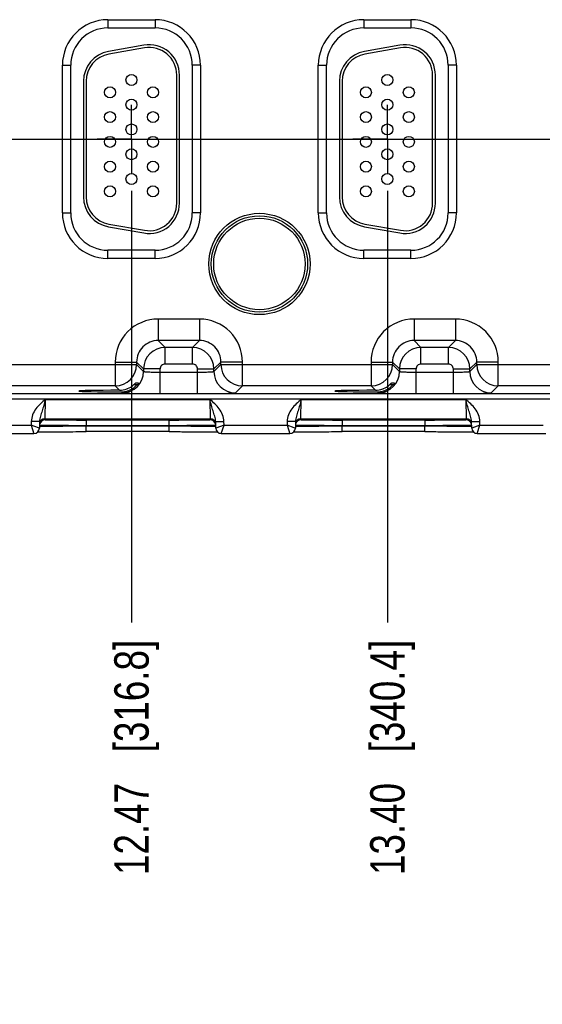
# Model space of a CAD drawing. Header units: inches. Extents: x 0 to 34, y 0 to 22.
# Tile 35 of 97: x 16.1 to 18, y 12.3 to 15.9. Entities that reach past the tile are written whole.
import ezdxf

# ---------------------------------------------------------------- set-up
doc = ezdxf.new("R2010")
doc.units = ezdxf.units.IN
doc.header["$LTSCALE"] = 1.87
doc.header["$MEASUREMENT"] = 0
doc.linetypes.add('CENTER', pattern=[0.6, 0.375, -0.075, 0.075, -0.075])
doc.layers.get('0').update_dxf_attribs({"linetype": 'CONTINUOUS'})
doc.layers.add('02___PRT_ALL_AXES', color=7, linetype='CONTINUOUS')
doc.layers.add('DIMENSIONS', color=7, linetype='CONTINUOUS')
doc.styles.get("Standard").update_dxf_attribs({"font": 'txt', "width": 0.8})
doc.dimstyles.new('DIMSTYLE_1', dxfattribs={"dimtxt": 0.125, "dimasz": 0.18, "dimexe": 0.125, "dimexo": 0.0625, "dimgap": 0.09, "dimtad": 0, "dimtih": 1, "dimtoh": 1, "dimzin": 4, "dimdsep": 46, "dimtxsty": 'STANDARD', "dimblk": '_FILLED', "dimblk1": '_FILLED', "dimblk2": '_FILLED', "dimcen": 0.09, "dimadec": 0, "dimazin": 0, "dimtp": 0.001, "dimtm": 0.001, "dimtfac": 1, "dimtofl": 0, "dimtmove": 0, "dimatfit": 3, "dimldrblk": '_FILLED', "dimfxl": 1, "dimtolj": 1, "dimtzin": 4, "dimarcsym": 0})

# ---------------------------------------------------------------- blocks, each defined once
blk = doc.blocks.new('*D12')
at = {"layer": 'DIMENSIONS', "color": 2, "linetype": 'CONTINUOUS'}
blk.add_line((19.9888, 14.4651), (19.9888, 13.7256), dxfattribs=at)
at = {"layer": 'DIMENSIONS', "color": 2, "linetype": 'CONTINUOUS', "insert": (19.9263, 13.6631), "char_height": 0.125, "width": 1.325, "attachment_point": 3, "rotation": 90, "line_spacing_factor": 0.9}
blk.add_mtext('15.99{\\Ftxt.shx;\\W1.000000;\\H0.125000; }[406.3]', dxfattribs=at)
blk = doc.blocks.new('_FILLED')
at = {"color": 0, "linetype": 'BYBLOCK'}
blk.add_solid([(0, 0), (-1, 0.174), (-1, -0.174)], dxfattribs=at)
blk = doc.blocks.new('*D17')
at = {"layer": 'DIMENSIONS', "color": 2, "linetype": 'CONTINUOUS'}
blk.add_line((7.3533, 15.4833), (20.6763, 15.4833), dxfattribs=at)
at = {"layer": 'DIMENSIONS', "color": 2, "linetype": 'CONTINUOUS', "insert": (20.7388, 15.5458), "char_height": 0.125, "width": 1.125, "attachment_point": 1, "line_spacing_factor": 0.9}
blk.add_mtext('1.07{\\Ftxt.shx;\\W1.000000;\\H0.125000; }[27.2]', dxfattribs=at)
blk = doc.blocks.new('*D27')
at = {"layer": 'DIMENSIONS', "color": 2, "linetype": 'CONTINUOUS'}
blk.add_line((16.4658, 15.2958), (16.4658, 13.7256), dxfattribs=at)
at = {"layer": 'DIMENSIONS', "color": 2, "linetype": 'CONTINUOUS', "insert": (16.4033, 13.6631), "char_height": 0.125, "width": 1.325, "attachment_point": 3, "rotation": 90, "line_spacing_factor": 0.9}
blk.add_mtext('12.47{\\Ftxt.shx;\\W1.000000;\\H0.125000; }[316.8]', dxfattribs=at)
blk = doc.blocks.new('*D28')
at = {"layer": 'DIMENSIONS', "color": 2, "linetype": 'CONTINUOUS'}
blk.add_line((17.3958, 15.2958), (17.3958, 13.7256), dxfattribs=at)
at = {"layer": 'DIMENSIONS', "color": 2, "linetype": 'CONTINUOUS', "insert": (17.3333, 13.6631), "char_height": 0.125, "width": 1.325, "attachment_point": 3, "rotation": 90, "line_spacing_factor": 0.9}
blk.add_mtext('13.40{\\Ftxt.shx;\\W1.000000;\\H0.125000; }[340.4]', dxfattribs=at)
blk = doc.blocks.new('*D29')
at = {"layer": 'DIMENSIONS', "color": 2, "linetype": 'CONTINUOUS'}
blk.add_line((18.3258, 15.2958), (18.3258, 13.7256), dxfattribs=at)
at = {"layer": 'DIMENSIONS', "color": 2, "linetype": 'CONTINUOUS', "insert": (18.2633, 13.6631), "char_height": 0.125, "width": 1.125, "attachment_point": 3, "rotation": 90, "line_spacing_factor": 0.9}
blk.add_mtext('14.33{\\Ftxt.shx;\\W1.000000;\\H0.125000; }[364]', dxfattribs=at)
blk = doc.blocks.new('*D30')
at = {"layer": 'DIMENSIONS', "color": 2, "linetype": 'CONTINUOUS'}
blk.add_line((19.2558, 15.2958), (19.2558, 13.7256), dxfattribs=at)
at = {"layer": 'DIMENSIONS', "color": 2, "linetype": 'CONTINUOUS', "insert": (19.1933, 13.6631), "char_height": 0.125, "width": 1.325, "attachment_point": 3, "rotation": 90, "line_spacing_factor": 0.9}
blk.add_mtext('15.26{\\Ftxt.shx;\\W1.000000;\\H0.125000; }[387.6]', dxfattribs=at)

msp = doc.modelspace()

# ---------------------------------------------------------------- linework, layer by layer
at = {"color": 7, "linetype": 'CONTINUOUS'}
for p, q in [((16.3803, 15.9174), (16.5513, 15.9174)), ((16.3803, 15.9174), (16.3803, 15.8874)), ((16.5513, 15.9174), (16.5513, 15.8874)), ((17.3103, 15.9174), (17.4813, 15.9174)), ((17.3103, 15.9174), (17.3103, 15.8874)), ((17.4813, 15.9174), (17.4813, 15.8874)), ((16.3803, 15.8874), (16.5513, 15.8874)), ((17.3103, 15.8874), (17.4813, 15.8874)), ((16.5112, 15.8247), (16.3822, 15.8019)), ((17.4412, 15.8247), (17.3122, 15.8019)), ((16.513, 15.8148), (16.384, 15.7921)), ((17.443, 15.8148), (17.314, 15.7921)), ((16.2148, 15.7518), (16.2448, 15.7518)), ((16.2148, 15.2148), (16.2148, 15.7518)), ((16.2448, 15.2148), (16.2448, 15.7518)), ((16.7168, 15.7518), (16.6868, 15.7518)), ((16.6868, 15.7518), (16.6868, 15.2148)), ((16.7168, 15.7518), (16.7168, 15.2148)), ((17.1448, 15.7518), (17.1748, 15.7518)), ((17.1448, 15.2148), (17.1448, 15.7518)), ((17.1748, 15.2148), (17.1748, 15.7518)), ((17.6468, 15.7518), (17.6168, 15.7518)), ((17.6168, 15.7518), (17.6168, 15.2148)), ((17.6468, 15.7518), (17.6468, 15.2148)), ((16.6303, 15.2503), (16.6303, 15.7163)), ((16.6403, 15.2503), (16.6403, 15.7163)), ((17.5603, 15.2503), (17.5603, 15.7163)), ((17.5703, 15.2503), (17.5703, 15.7163)), ((16.2913, 15.6936), (16.2913, 15.2731)), ((16.3013, 15.6936), (16.3013, 15.2731)), ((17.2213, 15.6936), (17.2213, 15.2731)), ((17.2313, 15.6936), (17.2313, 15.2731)), ((16.2148, 15.2148), (16.2448, 15.2148)), ((16.7168, 15.2148), (16.6868, 15.2148)), ((17.1448, 15.2148), (17.1748, 15.2148)), ((17.6468, 15.2148), (17.6168, 15.2148)), ((16.3822, 15.1648), (16.5112, 15.142)), ((16.384, 15.1746), (16.513, 15.1519)), ((17.3122, 15.1648), (17.4412, 15.142)), ((17.314, 15.1746), (17.443, 15.1519)), ((16.5513, 15.0793), (16.3803, 15.0793)), ((16.3803, 15.0493), (16.3803, 15.0793)), ((16.5513, 15.0493), (16.5513, 15.0793)), ((17.4813, 15.0793), (17.3103, 15.0793)), ((17.3103, 15.0493), (17.3103, 15.0793)), ((17.4813, 15.0493), (17.4813, 15.0793)), ((16.5513, 15.0493), (16.3803, 15.0493)), ((17.4813, 15.0493), (17.3103, 15.0493)), ((16.7129, 14.829), (16.5626, 14.829)), ((16.5626, 14.829), (16.5626, 14.751)), ((16.7129, 14.829), (16.7129, 14.751)), ((17.6429, 14.829), (17.4926, 14.829)), ((17.4926, 14.829), (17.4926, 14.751)), ((17.6429, 14.829), (17.6429, 14.751)), ((16.7129, 14.751), (16.5626, 14.751)), ((16.5626, 14.751), (16.588, 14.7256)), ((16.7129, 14.751), (16.6876, 14.7256)), ((17.6429, 14.751), (17.4926, 14.751)), ((17.4926, 14.751), (17.518, 14.7256)), ((17.6429, 14.751), (17.6176, 14.7256)), ((16.6876, 14.7256), (16.588, 14.7256)), ((16.588, 14.6656), (16.588, 14.7256)), ((16.6876, 14.6656), (16.6876, 14.7256)), ((17.6176, 14.7256), (17.518, 14.7256)), ((17.518, 14.6656), (17.518, 14.7256)), ((17.6176, 14.6656), (17.6176, 14.7256)), ((15.8609, 14.664), (16.4846, 14.664)), ((16.4066, 14.673), (16.4846, 14.673)), ((16.4066, 14.673), (16.4066, 14.586)), ((16.4846, 14.673), (16.51, 14.6476)), ((16.4846, 14.673), (16.4846, 14.664)), ((16.4846, 14.664), (16.51, 14.6386)), ((16.57, 14.6476), (16.51, 14.6476)), ((16.51, 14.6476), (16.51, 14.6386)), ((16.57, 14.5583), (16.57, 14.6476)), ((16.6876, 14.6656), (16.588, 14.6656)), ((16.7056, 14.6476), (16.7656, 14.6476)), ((16.7056, 14.5583), (16.7056, 14.6476)), ((16.7909, 14.673), (16.7656, 14.6476)), ((16.7656, 14.6386), (16.7909, 14.664)), ((16.7656, 14.6386), (16.7656, 14.6476)), ((16.8689, 14.673), (16.7909, 14.673)), ((16.7909, 14.664), (16.7909, 14.673)), ((16.7909, 14.664), (17.4146, 14.664)), ((16.8689, 14.586), (16.8689, 14.673)), ((17.3366, 14.673), (17.4146, 14.673)), ((17.3366, 14.673), (17.3366, 14.586)), ((17.4146, 14.673), (17.44, 14.6476)), ((17.4146, 14.673), (17.4146, 14.664)), ((17.4146, 14.664), (17.44, 14.6386)), ((17.5, 14.6476), (17.44, 14.6476)), ((17.44, 14.6476), (17.44, 14.6386)), ((17.5, 14.5583), (17.5, 14.6476)), ((17.6176, 14.6656), (17.518, 14.6656)), ((17.6356, 14.6476), (17.6956, 14.6476)), ((17.6356, 14.5583), (17.6356, 14.6476)), ((17.7209, 14.673), (17.6956, 14.6476)), ((17.6956, 14.6386), (17.7209, 14.664)), ((17.6956, 14.6386), (17.6956, 14.6476)), ((17.7989, 14.673), (17.7209, 14.673)), ((17.7209, 14.664), (17.7209, 14.673)), ((17.7209, 14.664), (18.3446, 14.664)), ((17.7989, 14.586), (17.7989, 14.673)), ((16.57, 14.6362), (16.7056, 14.6362)), ((17.5, 14.6362), (17.6356, 14.6362)), ((16.4066, 14.586), (15.9389, 14.586)), ((16.4066, 14.586), (16.4222, 14.5704)), ((16.4857, 14.5895), (16.4733, 14.5895)), ((16.4814, 14.5972), (16.4917, 14.5972)), ((16.4917, 14.5972), (16.4892, 14.5936)), ((16.8435, 14.5606), (16.8689, 14.586)), ((17.3366, 14.586), (16.8689, 14.586)), ((17.3366, 14.586), (17.3522, 14.5704)), ((17.4157, 14.5895), (17.4033, 14.5895)), ((17.4114, 14.5972), (17.4217, 14.5972)), ((17.4217, 14.5972), (17.4192, 14.5936)), ((17.7735, 14.5606), (17.7989, 14.586)), ((18.2666, 14.586), (17.7989, 14.586)), ((6.7202, 14.5582), (19.6905, 14.5582)), ((6.7202, 14.5392), (19.6905, 14.5392)), ((16.1515, 14.467), (16.1531, 14.537)), ((16.1531, 14.537), (16.7504, 14.537)), ((16.4284, 14.5643), (16.432, 14.5606)), ((16.57, 14.5583), (16.7056, 14.5583)), ((16.7504, 14.537), (16.752, 14.467)), ((17.0815, 14.467), (17.0831, 14.537)), ((17.0831, 14.537), (17.6804, 14.537)), ((17.3584, 14.5643), (17.362, 14.5606)), ((17.5, 14.5583), (17.6356, 14.5583)), ((17.6804, 14.537), (17.682, 14.467)), ((16.1515, 14.467), (16.752, 14.467)), ((16.1515, 14.4623), (16.1515, 14.467)), ((16.2604, 14.4631), (16.2605, 14.4631)), ((16.2605, 14.4631), (16.2606, 14.4631)), ((16.2606, 14.4631), (16.2608, 14.4631)), ((16.2608, 14.4631), (16.2611, 14.4631)), ((16.2611, 14.4631), (16.2615, 14.4632)), ((16.2615, 14.4632), (16.262, 14.4632)), ((16.262, 14.4632), (16.2628, 14.4632)), ((16.2628, 14.4632), (16.2641, 14.4633)), ((16.2641, 14.4633), (16.2658, 14.4633)), ((16.2658, 14.4633), (16.2682, 14.4634)), ((16.2682, 14.4634), (16.2725, 14.4635)), ((16.2725, 14.4635), (16.2795, 14.4636)), ((16.2795, 14.4636), (16.2889, 14.4638)), ((16.2889, 14.4638), (16.3006, 14.4639)), ((16.3006, 14.4639), (16.3083, 14.464)), ((16.6021, 14.461), (16.3014, 14.461)), ((16.3014, 14.461), (16.3014, 14.4414)), ((16.3083, 14.464), (16.3146, 14.4641)), ((16.3146, 14.4641), (16.319, 14.4641)), ((16.319, 14.4641), (16.3236, 14.4641)), ((16.3236, 14.4641), (16.3284, 14.4642)), ((16.3284, 14.4642), (16.3321, 14.4642)), ((16.3321, 14.4642), (16.3359, 14.4642)), ((16.3359, 14.4642), (16.3385, 14.4642)), ((16.3385, 14.4642), (16.3425, 14.4643)), ((16.3425, 14.4643), (16.3466, 14.4643)), ((16.3466, 14.4643), (16.3494, 14.4643)), ((16.3494, 14.4643), (16.3536, 14.4643)), ((16.3536, 14.4643), (16.3565, 14.4643)), ((16.3565, 14.4643), (16.3595, 14.4644)), ((16.3595, 14.4644), (16.3625, 14.4644)), ((16.3625, 14.4644), (16.367, 14.4644)), ((16.367, 14.4644), (16.3701, 14.4644)), ((16.3701, 14.4644), (16.3732, 14.4644)), ((16.3732, 14.4644), (16.3764, 14.4644)), ((16.3764, 14.4644), (16.3796, 14.4644)), ((16.3796, 14.4644), (16.3828, 14.4644)), ((16.3828, 14.4644), (16.3861, 14.4645)), ((16.3861, 14.4645), (16.3894, 14.4645)), ((16.3891, 14.4645), (16.3899, 14.4645)), ((16.3894, 14.4645), (16.3928, 14.4645)), ((16.3899, 14.4645), (16.3977, 14.4645)), ((16.3928, 14.4645), (16.3962, 14.4645)), ((16.3962, 14.4645), (16.3996, 14.4645)), ((16.3996, 14.4645), (16.403, 14.4645)), ((16.403, 14.4645), (16.4065, 14.4645)), ((16.4065, 14.4645), (16.41, 14.4645)), ((16.41, 14.4645), (16.4136, 14.4645)), ((16.4136, 14.4645), (16.4171, 14.4645)), ((16.4171, 14.4645), (16.4207, 14.4645)), ((16.4207, 14.4645), (16.4244, 14.4645)), ((16.4244, 14.4645), (16.428, 14.4645)), ((16.428, 14.4645), (16.4317, 14.4645)), ((16.4317, 14.4645), (16.4354, 14.4645)), ((16.4354, 14.4645), (16.4391, 14.4646)), ((16.4391, 14.4646), (16.4428, 14.4646)), ((16.4428, 14.4646), (16.4552, 14.4646)), ((16.4552, 14.4646), (16.4627, 14.4646)), ((16.4627, 14.4646), (16.4701, 14.4645)), ((16.4701, 14.4645), (16.4773, 14.4645)), ((16.4773, 14.4645), (16.482, 14.4645)), ((16.482, 14.4645), (16.4889, 14.4645)), ((16.4889, 14.4645), (16.4957, 14.4645)), ((16.4957, 14.4645), (16.5002, 14.4645)), ((16.5002, 14.4645), (16.5067, 14.4645)), ((16.5067, 14.4645), (16.5131, 14.4645)), ((16.5127, 14.4645), (16.5135, 14.4645)), ((16.5131, 14.4645), (16.5193, 14.4644)), ((16.5135, 14.4645), (16.5387, 14.4644)), ((16.5193, 14.4644), (16.5233, 14.4644)), ((16.5233, 14.4644), (16.5292, 14.4644)), ((16.5292, 14.4644), (16.535, 14.4644)), ((16.535, 14.4644), (16.5406, 14.4644)), ((16.5406, 14.4644), (16.546, 14.4643)), ((16.546, 14.4643), (16.5512, 14.4643)), ((16.5512, 14.4643), (16.5579, 14.4643)), ((16.5579, 14.4643), (16.5644, 14.4642)), ((16.5644, 14.4642), (16.5705, 14.4642)), ((16.5705, 14.4642), (16.5792, 14.4641)), ((16.5792, 14.4641), (16.5947, 14.464)), ((16.5947, 14.464), (16.6078, 14.4639)), ((16.6021, 14.461), (16.6021, 14.4414)), ((16.6078, 14.4639), (16.6187, 14.4637)), ((16.6187, 14.4637), (16.6268, 14.4636)), ((16.6268, 14.4636), (16.6326, 14.4635)), ((16.6326, 14.4635), (16.6351, 14.4634)), ((16.6351, 14.4634), (16.6376, 14.4633)), ((16.6376, 14.4633), (16.6393, 14.4633)), ((16.6393, 14.4633), (16.6405, 14.4632)), ((16.6405, 14.4632), (16.6412, 14.4632)), ((16.6412, 14.4632), (16.6418, 14.4632)), ((16.6418, 14.4632), (16.6424, 14.4631)), ((16.6424, 14.4631), (16.6426, 14.4631)), ((16.6426, 14.4631), (16.6429, 14.4631)), ((16.6429, 14.4631), (16.6431, 14.4631)), ((16.752, 14.467), (16.7521, 14.4623)), ((17.0815, 14.467), (17.682, 14.467)), ((17.0815, 14.4623), (17.0815, 14.467)), ((17.1904, 14.4631), (17.1905, 14.4631)), ((17.1905, 14.4631), (17.1906, 14.4631)), ((17.1906, 14.4631), (17.1908, 14.4631)), ((17.1908, 14.4631), (17.1911, 14.4631)), ((17.1911, 14.4631), (17.1915, 14.4632)), ((17.1915, 14.4632), (17.192, 14.4632)), ((17.192, 14.4632), (17.1928, 14.4632)), ((17.1928, 14.4632), (17.1941, 14.4633)), ((17.1941, 14.4633), (17.1958, 14.4633)), ((17.1958, 14.4633), (17.1982, 14.4634)), ((17.1982, 14.4634), (17.2025, 14.4635)), ((17.2025, 14.4635), (17.2095, 14.4636)), ((17.2095, 14.4636), (17.2189, 14.4638)), ((17.2189, 14.4638), (17.2306, 14.4639)), ((17.2306, 14.4639), (17.2383, 14.464)), ((17.5321, 14.461), (17.2314, 14.461)), ((17.2314, 14.461), (17.2314, 14.4414)), ((17.2383, 14.464), (17.2446, 14.4641)), ((17.2446, 14.4641), (17.249, 14.4641)), ((17.249, 14.4641), (17.2536, 14.4641)), ((17.2536, 14.4641), (17.2584, 14.4642)), ((17.2584, 14.4642), (17.2621, 14.4642)), ((17.2621, 14.4642), (17.2659, 14.4642)), ((17.2659, 14.4642), (17.2685, 14.4642)), ((17.2685, 14.4642), (17.2725, 14.4643)), ((17.2725, 14.4643), (17.2766, 14.4643)), ((17.2766, 14.4643), (17.2794, 14.4643)), ((17.2794, 14.4643), (17.2836, 14.4643)), ((17.2836, 14.4643), (17.2865, 14.4643)), ((17.2865, 14.4643), (17.2895, 14.4644)), ((17.2895, 14.4644), (17.2925, 14.4644)), ((17.2925, 14.4644), (17.297, 14.4644)), ((17.297, 14.4644), (17.3001, 14.4644)), ((17.3001, 14.4644), (17.3032, 14.4644)), ((17.3032, 14.4644), (17.3064, 14.4644)), ((17.3064, 14.4644), (17.3096, 14.4644)), ((17.3096, 14.4644), (17.3128, 14.4644)), ((17.3128, 14.4644), (17.3161, 14.4645)), ((17.3161, 14.4645), (17.3194, 14.4645)), ((17.3191, 14.4645), (17.3199, 14.4645)), ((17.3194, 14.4645), (17.3228, 14.4645)), ((17.3199, 14.4645), (17.3277, 14.4645)), ((17.3228, 14.4645), (17.3262, 14.4645)), ((17.3262, 14.4645), (17.3296, 14.4645)), ((17.3296, 14.4645), (17.333, 14.4645)), ((17.333, 14.4645), (17.3365, 14.4645)), ((17.3365, 14.4645), (17.34, 14.4645)), ((17.34, 14.4645), (17.3436, 14.4645)), ((17.3436, 14.4645), (17.3471, 14.4645)), ((17.3471, 14.4645), (17.3507, 14.4645)), ((17.3507, 14.4645), (17.3544, 14.4645)), ((17.3544, 14.4645), (17.358, 14.4645)), ((17.358, 14.4645), (17.3617, 14.4645)), ((17.3617, 14.4645), (17.3654, 14.4645)), ((17.3654, 14.4645), (17.3691, 14.4646)), ((17.3691, 14.4646), (17.3728, 14.4646)), ((17.3728, 14.4646), (17.3852, 14.4646)), ((17.3852, 14.4646), (17.3927, 14.4646)), ((17.3927, 14.4646), (17.4001, 14.4645)), ((17.4001, 14.4645), (17.4073, 14.4645)), ((17.4073, 14.4645), (17.412, 14.4645)), ((17.412, 14.4645), (17.4189, 14.4645)), ((17.4189, 14.4645), (17.4257, 14.4645)), ((17.4257, 14.4645), (17.4302, 14.4645)), ((17.4302, 14.4645), (17.4367, 14.4645)), ((17.4367, 14.4645), (17.4431, 14.4645)), ((17.4427, 14.4645), (17.4435, 14.4645)), ((17.4431, 14.4645), (17.4493, 14.4644)), ((17.4435, 14.4645), (17.4687, 14.4644)), ((17.4493, 14.4644), (17.4533, 14.4644)), ((17.4533, 14.4644), (17.4592, 14.4644)), ((17.4592, 14.4644), (17.465, 14.4644)), ((17.465, 14.4644), (17.4706, 14.4644)), ((17.4706, 14.4644), (17.476, 14.4643)), ((17.476, 14.4643), (17.4812, 14.4643)), ((17.4812, 14.4643), (17.4879, 14.4643)), ((17.4879, 14.4643), (17.4944, 14.4642)), ((17.4944, 14.4642), (17.5005, 14.4642)), ((17.5005, 14.4642), (17.5092, 14.4641)), ((17.5092, 14.4641), (17.5247, 14.464)), ((17.5247, 14.464), (17.5378, 14.4639)), ((17.5321, 14.461), (17.5321, 14.4414)), ((17.5378, 14.4639), (17.5487, 14.4637)), ((17.5487, 14.4637), (17.5568, 14.4636)), ((17.5568, 14.4636), (17.561, 14.4635)), ((17.561, 14.4635), (17.5651, 14.4634)), ((17.5651, 14.4634), (17.5676, 14.4633)), ((17.5676, 14.4633), (17.5693, 14.4633)), ((17.5693, 14.4633), (17.5705, 14.4632)), ((17.5705, 14.4632), (17.5712, 14.4632)), ((17.5712, 14.4632), (17.5718, 14.4632)), ((17.5718, 14.4632), (17.5724, 14.4631)), ((17.5724, 14.4631), (17.5726, 14.4631)), ((17.5726, 14.4631), (17.5729, 14.4631)), ((17.5729, 14.4631), (17.5731, 14.4631)), ((17.682, 14.467), (17.6821, 14.4623)), ((15.8721, 14.4431), (16.1015, 14.4431)), ((16.1017, 14.4573), (16.1015, 14.4431)), ((16.1015, 14.4431), (16.1115, 14.4124)), ((16.1275, 14.4341), (16.1015, 14.4431)), ((16.1317, 14.4567), (16.1017, 14.4573)), ((16.1313, 14.4328), (16.1275, 14.4341)), ((16.1317, 14.4567), (16.1313, 14.4328)), ((16.6021, 14.4414), (16.3014, 14.4414)), ((16.3014, 14.4394), (16.3014, 14.4414)), ((16.6022, 14.4394), (16.3014, 14.4394)), ((16.3014, 14.4198), (16.3014, 14.4394)), ((16.6022, 14.4394), (16.6021, 14.4414)), ((16.6022, 14.4198), (16.6022, 14.4394)), ((16.7719, 14.4567), (16.8018, 14.4573)), ((16.7723, 14.4328), (16.7719, 14.4567)), ((16.8021, 14.4431), (16.7723, 14.4328)), ((16.7923, 14.4131), (16.8021, 14.4431)), ((16.8021, 14.4431), (16.8018, 14.4573)), ((16.8021, 14.4431), (17.0315, 14.4431)), ((17.0317, 14.4573), (17.0315, 14.4431)), ((17.0315, 14.4431), (17.0415, 14.4124)), ((17.0575, 14.4341), (17.0315, 14.4431)), ((17.0617, 14.4567), (17.0317, 14.4573)), ((17.0613, 14.4328), (17.0575, 14.4341)), ((17.0617, 14.4567), (17.0613, 14.4328)), ((17.5321, 14.4414), (17.2314, 14.4414)), ((17.2314, 14.4394), (17.2314, 14.4414)), ((17.5322, 14.4394), (17.2314, 14.4394)), ((17.2314, 14.4198), (17.2314, 14.4394)), ((17.5322, 14.4394), (17.5321, 14.4414)), ((17.5322, 14.4198), (17.5322, 14.4394)), ((17.7019, 14.4567), (17.7318, 14.4573)), ((17.7023, 14.4328), (17.7019, 14.4567)), ((17.7321, 14.4431), (17.7023, 14.4328)), ((17.7223, 14.4131), (17.7321, 14.4431)), ((17.7321, 14.4431), (17.7318, 14.4573)), ((17.7321, 14.4431), (17.9615, 14.4431)), ((15.8623, 14.4131), (16.1113, 14.4131)), ((16.1252, 14.4187), (16.1313, 14.4189)), ((16.1313, 14.4189), (16.1398, 14.419)), ((16.1398, 14.419), (16.1503, 14.4191)), ((16.1503, 14.4191), (16.1646, 14.4193)), ((16.1646, 14.4193), (16.1801, 14.4194)), ((16.1801, 14.4194), (16.1962, 14.4195)), ((16.1962, 14.4195), (16.208, 14.4196)), ((16.208, 14.4196), (16.2185, 14.4196)), ((16.2185, 14.4196), (16.2273, 14.4197)), ((16.2273, 14.4197), (16.2364, 14.4197)), ((16.2364, 14.4197), (16.2459, 14.4197)), ((16.2459, 14.4197), (16.2532, 14.4197)), ((16.2532, 14.4197), (16.2632, 14.4198)), ((16.2632, 14.4198), (16.2708, 14.4198)), ((16.2708, 14.4198), (16.2813, 14.4198)), ((16.2813, 14.4198), (16.2892, 14.4198)), ((16.6022, 14.4198), (16.3014, 14.4198)), ((16.6022, 14.4198), (16.6054, 14.4198)), ((16.6054, 14.4198), (16.6125, 14.4198)), ((16.6125, 14.4198), (16.6195, 14.4198)), ((16.6195, 14.4198), (16.6242, 14.4198)), ((16.6242, 14.4198), (16.631, 14.4198)), ((16.631, 14.4198), (16.6356, 14.4198)), ((16.6356, 14.4198), (16.6423, 14.4198)), ((16.6423, 14.4198), (16.6489, 14.4197)), ((16.6489, 14.4197), (16.6532, 14.4197)), ((16.6532, 14.4197), (16.6596, 14.4197)), ((16.6596, 14.4197), (16.6659, 14.4197)), ((16.6659, 14.4197), (16.6721, 14.4197)), ((16.6721, 14.4197), (16.6781, 14.4197)), ((16.6781, 14.4197), (16.684, 14.4196)), ((16.684, 14.4196), (16.6916, 14.4196)), ((16.6916, 14.4196), (16.699, 14.4196)), ((16.699, 14.4196), (16.7061, 14.4195)), ((16.7061, 14.4195), (16.7145, 14.4195)), ((16.7145, 14.4195), (16.7256, 14.4194)), ((16.7256, 14.4194), (16.7413, 14.4193)), ((16.7413, 14.4193), (16.7547, 14.4191)), ((16.7547, 14.4191), (16.7649, 14.419)), ((16.7649, 14.419), (16.7733, 14.4188)), ((16.7733, 14.4188), (16.7784, 14.4187)), ((16.7923, 14.4131), (17.0413, 14.4131)), ((17.0552, 14.4187), (17.0613, 14.4189)), ((17.0613, 14.4189), (17.0698, 14.419)), ((17.0698, 14.419), (17.0803, 14.4191)), ((17.0803, 14.4191), (17.0946, 14.4193)), ((17.0946, 14.4193), (17.1101, 14.4194)), ((17.1101, 14.4194), (17.1262, 14.4195)), ((17.1262, 14.4195), (17.138, 14.4196)), ((17.138, 14.4196), (17.1485, 14.4196)), ((17.1485, 14.4196), (17.1573, 14.4197)), ((17.1573, 14.4197), (17.1664, 14.4197)), ((17.1664, 14.4197), (17.1759, 14.4197)), ((17.1759, 14.4197), (17.1832, 14.4197)), ((17.1832, 14.4197), (17.1932, 14.4198)), ((17.1932, 14.4198), (17.2008, 14.4198)), ((17.2008, 14.4198), (17.2113, 14.4198)), ((17.2113, 14.4198), (17.2192, 14.4198)), ((17.5322, 14.4198), (17.2314, 14.4198)), ((17.5322, 14.4198), (17.5354, 14.4198)), ((17.5354, 14.4198), (17.5425, 14.4198)), ((17.5425, 14.4198), (17.5495, 14.4198)), ((17.5495, 14.4198), (17.5542, 14.4198)), ((17.5542, 14.4198), (17.561, 14.4198)), ((17.561, 14.4198), (17.5656, 14.4198)), ((17.5656, 14.4198), (17.5723, 14.4198)), ((17.5723, 14.4198), (17.5789, 14.4197)), ((17.5789, 14.4197), (17.5832, 14.4197)), ((17.5832, 14.4197), (17.5896, 14.4197)), ((17.5896, 14.4197), (17.5959, 14.4197)), ((17.5959, 14.4197), (17.6021, 14.4197)), ((17.6021, 14.4197), (17.6081, 14.4197)), ((17.6081, 14.4197), (17.614, 14.4196)), ((17.614, 14.4196), (17.6216, 14.4196)), ((17.6216, 14.4196), (17.629, 14.4196)), ((17.629, 14.4196), (17.6361, 14.4195)), ((17.6361, 14.4195), (17.6445, 14.4195)), ((17.6445, 14.4195), (17.6556, 14.4194)), ((17.6556, 14.4194), (17.6713, 14.4193)), ((17.6713, 14.4193), (17.6847, 14.4191)), ((17.6847, 14.4191), (17.6949, 14.419)), ((17.6949, 14.419), (17.7033, 14.4188)), ((17.7033, 14.4188), (17.7084, 14.4187)), ((17.7223, 14.4131), (17.9713, 14.4131))]:
    msp.add_line(p, q, dxfattribs=at)
for points in [[(16.2603, 14.4631), (16.2603, 14.4631), (16.2604, 14.4631)], [(16.6431, 14.4631), (16.6432, 14.4631), (16.6432, 14.4631)], [(17.1903, 14.4631), (17.1903, 14.4631), (17.1904, 14.4631)], [(17.5731, 14.4631), (17.5732, 14.4631), (17.5732, 14.4631)], [(16.2892, 14.4198), (16.3, 14.4198), (16.3014, 14.4198)], [(17.2192, 14.4198), (17.23, 14.4198), (17.2314, 14.4198)]]:
    msp.add_lwpolyline(points, dxfattribs=at)
for centre, radius in [((16.4658, 15.6983), 0.02), ((17.3958, 15.6983), 0.02), ((16.3878, 15.6533), 0.02), ((16.5438, 15.6533), 0.02), ((17.3178, 15.6533), 0.02), ((17.4738, 15.6533), 0.02), ((16.4658, 15.6083), 0.02), ((17.3958, 15.6083), 0.02), ((16.3878, 15.5633), 0.02), ((16.5438, 15.5633), 0.02), ((17.3178, 15.5633), 0.02), ((17.4738, 15.5633), 0.02), ((16.4658, 15.5183), 0.02), ((17.3958, 15.5183), 0.02), ((16.3878, 15.4733), 0.02), ((16.5438, 15.4733), 0.02), ((17.3178, 15.4733), 0.02), ((17.4738, 15.4733), 0.02), ((16.4658, 15.4283), 0.02), ((17.3958, 15.4283), 0.02), ((16.3878, 15.3833), 0.02), ((16.5438, 15.3833), 0.02), ((17.3178, 15.3833), 0.02), ((17.4738, 15.3833), 0.02), ((16.4658, 15.3383), 0.02), ((17.3958, 15.3383), 0.02), ((16.3878, 15.2933), 0.02), ((16.5438, 15.2933), 0.02), ((17.3178, 15.2933), 0.02), ((17.4738, 15.2933), 0.02), ((16.9308, 15.0293), 0.1842), ((16.9308, 15.0293), 0.1752), ((16.9308, 15.0293), 0.1752), ((16.9308, 15.0293), 0.1662)]:
    msp.add_circle(centre, radius, dxfattribs=at)
for centre, radius, start, end in [((16.3803, 15.7518), 0.1655, 90, 180), ((16.5513, 15.7518), 0.1655, 0, 90), ((17.3103, 15.7518), 0.1655, 90, 180), ((17.4813, 15.7518), 0.1655, 0, 90), ((16.3803, 15.7518), 0.1355, 90, 180), ((16.5513, 15.7518), 0.1355, 0, 90), ((17.3103, 15.7518), 0.1355, 90, 180), ((17.4813, 15.7518), 0.1355, 0, 90), ((16.5303, 15.7163), 0.11, 0, 100), ((17.4603, 15.7163), 0.11, 0, 100), ((16.4013, 15.6936), 0.11, 100, 180), ((16.4013, 15.6936), 0.1, 100, 180), ((16.5303, 15.7163), 0.1, 0, 100), ((17.3313, 15.6936), 0.11, 100, 180), ((17.3313, 15.6936), 0.1, 100, 180), ((17.4603, 15.7163), 0.1, 0, 100), ((16.4013, 15.2731), 0.11, 180, 260), ((16.4013, 15.2731), 0.1, 180, 260), ((16.5303, 15.2503), 0.11, 260, 360), ((16.5303, 15.2503), 0.1, 260, 360), ((17.3313, 15.2731), 0.11, 180, 260), ((17.3313, 15.2731), 0.1, 180, 260), ((17.4603, 15.2503), 0.11, 260, 360), ((17.4603, 15.2503), 0.1, 260, 360), ((16.3803, 15.2148), 0.1655, 180, 270), ((16.3803, 15.2148), 0.1355, 180, 270), ((16.5513, 15.2148), 0.1655, 270, 360), ((16.5513, 15.2148), 0.1355, 270, 360), ((17.3103, 15.2148), 0.1655, 180, 270), ((17.3103, 15.2148), 0.1355, 180, 270), ((17.4813, 15.2148), 0.1655, 270, 360), ((17.4813, 15.2148), 0.1355, 270, 360), ((16.5626, 14.673), 0.156, 89.9968, 180.0032), ((16.7129, 14.673), 0.156, 359.9968, 90.0032), ((17.4926, 14.673), 0.156, 89.9968, 180.0032), ((17.6429, 14.673), 0.156, 359.9968, 90.0032), ((16.5626, 14.673), 0.078, 89.9731, 180.0269), ((16.713, 14.673), 0.078, 359.9731, 90.0269), ((17.4926, 14.673), 0.078, 89.9731, 180.0269), ((17.643, 14.673), 0.078, 359.9731, 90.0269), ((16.588, 14.6476), 0.078, 90.0157, 179.9843), ((16.6875, 14.6476), 0.078, 0.0157, 89.9843), ((17.518, 14.6476), 0.078, 90.0157, 179.9843), ((17.6175, 14.6476), 0.078, 0.0157, 89.9843), ((16.4066, 14.664), 0.078, 270.0209, 359.9791), ((16.588, 14.6476), 0.018, 89.9968, 180.0032), ((16.6876, 14.6476), 0.018, 359.9968, 90.0032), ((16.8689, 14.664), 0.078, 180.021, 269.979), ((17.3366, 14.664), 0.078, 270.0209, 359.9791), ((17.518, 14.6476), 0.018, 89.9968, 180.0032), ((17.6176, 14.6476), 0.018, 359.9968, 90.0032), ((17.7989, 14.664), 0.078, 180.021, 269.979), ((16.432, 14.6386), 0.078, 270.021, 359.979), ((16.8436, 14.6386), 0.078, 180.021, 269.979), ((17.362, 14.6386), 0.078, 270.021, 359.979), ((17.7736, 14.6386), 0.078, 180.021, 269.979), ((16.422, 14.649), 0.0786, 270.1859, 290.0782), ((16.4285, 14.6422), 0.0779, 269.9093, 287.3972), ((16.422, 14.649), 0.0786, 290.0695, 292.2712), ((16.4217, 14.6494), 0.0791, 292.3257, 310.7264), ((16.4285, 14.6417), 0.0774, 287.4712, 317.598), ((16.4373, 14.6338), 0.0657, 317.5183, 322.2666), ((17.352, 14.649), 0.0786, 270.1859, 290.0782), ((17.3585, 14.6422), 0.0779, 269.9093, 287.3972), ((17.352, 14.649), 0.0786, 290.0695, 292.2712), ((17.3517, 14.6494), 0.0791, 292.3257, 310.7264), ((17.3585, 14.6417), 0.0774, 287.4712, 317.598), ((17.3673, 14.6338), 0.0657, 317.5183, 322.2666), ((16.1515, 14.447), 0.02, 89.9988, 174.0557), ((16.1515, 14.4423), 0.02, 90.0018, 159.2182), ((16.3013, 31.3422), 16.8812, 269.88052, 270.00023), ((16.4511, -6.7221), 21.1866, 89.99809, 90.14426), ((16.452, -6.9923), 21.4569, 89.8381, 90.00066), ((16.6025, 31.0899), 16.6289, 269.99887, 270.1204), ((16.752, 14.447), 0.02, 5.9442, 90.0012), ((16.7521, 14.4423), 0.02, 20.7819, 89.9982), ((17.0815, 14.447), 0.02, 89.9988, 174.0557), ((17.0815, 14.4423), 0.02, 90.0018, 159.2182), ((17.2313, 31.3422), 16.8812, 269.88052, 270.00023), ((17.3811, -6.7221), 21.1866, 89.99809, 90.14426), ((17.382, -6.9923), 21.4569, 89.8381, 90.00066), ((17.5325, 31.0899), 16.6289, 269.99887, 270.1204), ((17.682, 14.447), 0.02, 5.9442, 90.0012), ((17.6821, 14.4423), 0.02, 20.7819, 89.9982), ((16.1113, 14.4331), 0.02, 269.9965, 358.9986), ((16.752, 14.4423), 0.0201, 5.9764, 20.7377), ((16.7923, 14.4331), 0.02, 181.0014, 270.003), ((17.0413, 14.4331), 0.02, 269.9965, 358.9986), ((17.682, 14.4423), 0.0201, 5.9764, 20.7377), ((17.7223, 14.4331), 0.02, 181.0014, 270.003)]:
    msp.add_arc(centre, radius, start, end, dxfattribs=at)
for centre in [(16.4518, 14.5673), (17.3818, 14.5673)]:
    msp.add_ellipse(centre, major_axis=(0.1771, 0), ratio=0.017455, start_param=1.73829, end_param=4.579802, dxfattribs=at)
for points, knots in [([(16.51, 14.6386), (16.5101, 14.6385), (16.5106, 14.6383), (16.5115, 14.6381), (16.513, 14.6379), (16.515, 14.6377), (16.5176, 14.6375), (16.5219, 14.6372), (16.5285, 14.6369), (16.5374, 14.6366), (16.5476, 14.6364), (16.5586, 14.6363), (16.5661, 14.6362), (16.57, 14.6362)], [0, 0, 0, 0, 0.007465, 0.023634, 0.048801, 0.082831, 0.125437, 0.176242, 0.300498, 0.450998, 0.622121, 0.807436, 1, 1, 1, 1]), ([(16.7056, 14.6362), (16.7094, 14.6362), (16.717, 14.6363), (16.728, 14.6364), (16.7382, 14.6366), (16.7471, 14.6369), (16.7536, 14.6372), (16.758, 14.6375), (16.7605, 14.6377), (16.7625, 14.6379), (16.7641, 14.6381), (16.765, 14.6383), (16.7655, 14.6385), (16.7656, 14.6386)], [0, 0, 0, 0, 0.192564, 0.377879, 0.549002, 0.699502, 0.823758, 0.874563, 0.917169, 0.951199, 0.976366, 0.992535, 1, 1, 1, 1]), ([(17.44, 14.6386), (17.4401, 14.6385), (17.4406, 14.6383), (17.4415, 14.6381), (17.443, 14.6379), (17.445, 14.6377), (17.4476, 14.6375), (17.4519, 14.6372), (17.4585, 14.6369), (17.4674, 14.6366), (17.4776, 14.6364), (17.4886, 14.6363), (17.4961, 14.6362), (17.5, 14.6362)], [0, 0, 0, 0, 0.007465, 0.023634, 0.048801, 0.082831, 0.125437, 0.176242, 0.300498, 0.450998, 0.622121, 0.807436, 1, 1, 1, 1]), ([(17.6356, 14.6362), (17.6394, 14.6362), (17.647, 14.6363), (17.658, 14.6364), (17.6682, 14.6366), (17.6771, 14.6369), (17.6836, 14.6372), (17.688, 14.6375), (17.6905, 14.6377), (17.6925, 14.6379), (17.6941, 14.6381), (17.695, 14.6383), (17.6955, 14.6385), (17.6956, 14.6386)], [0, 0, 0, 0, 0.192564, 0.377879, 0.549002, 0.699502, 0.823758, 0.874563, 0.917169, 0.951199, 0.976366, 0.992535, 1, 1, 1, 1]), ([(16.4733, 14.5895), (16.4743, 14.5903), (16.4757, 14.5916), (16.4774, 14.5932), (16.4786, 14.5944), (16.4796, 14.5954), (16.4804, 14.5963), (16.481, 14.5968), (16.4813, 14.5972), (16.4814, 14.5972)], [0, 0, 0, 0, 0.341985, 0.503266, 0.652899, 0.785737, 0.894534, 0.969658, 1, 1, 1, 1]), ([(17.4033, 14.5895), (17.4043, 14.5903), (17.4057, 14.5916), (17.4074, 14.5932), (17.4086, 14.5944), (17.4096, 14.5954), (17.4104, 14.5963), (17.411, 14.5968), (17.4113, 14.5972), (17.4114, 14.5972)], [0, 0, 0, 0, 0.341985, 0.503266, 0.652899, 0.785737, 0.894534, 0.969658, 1, 1, 1, 1]), ([(16.1531, 14.537), (16.1469, 14.5317), (16.1346, 14.521), (16.1179, 14.503), (16.1054, 14.4817), (16.1019, 14.4654), (16.1017, 14.4573)], [0, 0, 0, 0, 0.250433, 0.500695, 0.750607, 1, 1, 1, 1]), ([(16.1531, 14.537), (16.1512, 14.5299), (16.1473, 14.5159), (16.1413, 14.4956), (16.135, 14.4764), (16.1318, 14.4633), (16.1317, 14.4567)], [0, 0, 0, 0, 0.26692, 0.521785, 0.762128, 1, 1, 1, 1]), ([(16.432, 14.5606), (16.4321, 14.5606), (16.4324, 14.5605), (16.433, 14.5604), (16.4339, 14.5603), (16.4358, 14.5601), (16.4389, 14.5599), (16.4436, 14.5597), (16.4495, 14.5595), (16.4564, 14.5593), (16.4645, 14.5591), (16.4772, 14.5589), (16.495, 14.5586), (16.5184, 14.5584), (16.5437, 14.5583), (16.5611, 14.5583), (16.57, 14.5583)], [0, 0, 0, 0, 0.002193, 0.006647, 0.013411, 0.022486, 0.047491, 0.081449, 0.124045, 0.174884, 0.233488, 0.299307, 0.450055, 0.621474, 0.807109, 1, 1, 1, 1]), ([(16.7056, 14.5583), (16.7144, 14.5583), (16.7319, 14.5583), (16.7572, 14.5584), (16.7805, 14.5586), (16.7984, 14.5589), (16.811, 14.5591), (16.8191, 14.5593), (16.8261, 14.5595), (16.832, 14.5597), (16.8366, 14.5599), (16.8398, 14.5601), (16.8416, 14.5603), (16.8426, 14.5604), (16.8431, 14.5605), (16.8435, 14.5606), (16.8435, 14.5606)], [0, 0, 0, 0, 0.192891, 0.378526, 0.549945, 0.700693, 0.766512, 0.825116, 0.875955, 0.918551, 0.952509, 0.977514, 0.986589, 0.993353, 0.997807, 1, 1, 1, 1]), ([(16.8018, 14.4573), (16.8017, 14.4654), (16.7982, 14.4817), (16.7857, 14.503), (16.769, 14.521), (16.7566, 14.5317), (16.7504, 14.537)], [0, 0, 0, 0, 0.249434, 0.499356, 0.749606, 1, 1, 1, 1]), ([(16.7719, 14.4567), (16.7717, 14.4633), (16.7685, 14.4764), (16.7622, 14.4956), (16.7562, 14.5159), (16.7524, 14.5299), (16.7504, 14.537)], [0, 0, 0, 0, 0.237871, 0.478216, 0.733079, 1, 1, 1, 1]), ([(17.0831, 14.537), (17.0769, 14.5317), (17.0646, 14.521), (17.0479, 14.503), (17.0354, 14.4817), (17.0319, 14.4654), (17.0317, 14.4573)], [0, 0, 0, 0, 0.250433, 0.500695, 0.750607, 1, 1, 1, 1]), ([(17.0831, 14.537), (17.0812, 14.5299), (17.0773, 14.5159), (17.0713, 14.4956), (17.065, 14.4764), (17.0618, 14.4633), (17.0617, 14.4567)], [0, 0, 0, 0, 0.26692, 0.521785, 0.762128, 1, 1, 1, 1]), ([(17.362, 14.5606), (17.3621, 14.5606), (17.3624, 14.5605), (17.363, 14.5604), (17.3639, 14.5603), (17.3658, 14.5601), (17.3689, 14.5599), (17.3736, 14.5597), (17.3795, 14.5595), (17.3864, 14.5593), (17.3945, 14.5591), (17.4072, 14.5589), (17.425, 14.5586), (17.4484, 14.5584), (17.4737, 14.5583), (17.4911, 14.5583), (17.5, 14.5583)], [0, 0, 0, 0, 0.002193, 0.006647, 0.013411, 0.022486, 0.047491, 0.081449, 0.124045, 0.174884, 0.233488, 0.299307, 0.450055, 0.621474, 0.807109, 1, 1, 1, 1]), ([(17.6356, 14.5583), (17.6444, 14.5583), (17.6619, 14.5583), (17.6872, 14.5584), (17.7105, 14.5586), (17.7284, 14.5589), (17.741, 14.5591), (17.7491, 14.5593), (17.7561, 14.5595), (17.762, 14.5597), (17.7666, 14.5599), (17.7698, 14.5601), (17.7716, 14.5603), (17.7726, 14.5604), (17.7731, 14.5605), (17.7735, 14.5606), (17.7735, 14.5606)], [0, 0, 0, 0, 0.192891, 0.378526, 0.549945, 0.700693, 0.766512, 0.825116, 0.875955, 0.918551, 0.952509, 0.977514, 0.986589, 0.993353, 0.997807, 1, 1, 1, 1]), ([(17.7318, 14.4573), (17.7317, 14.4654), (17.7282, 14.4817), (17.7157, 14.503), (17.699, 14.521), (17.6866, 14.5317), (17.6804, 14.537)], [0, 0, 0, 0, 0.249434, 0.499356, 0.749606, 1, 1, 1, 1]), ([(17.7019, 14.4567), (17.7017, 14.4633), (17.6985, 14.4764), (17.6922, 14.4956), (17.6862, 14.5159), (17.6824, 14.5299), (17.6804, 14.537)], [0, 0, 0, 0, 0.237871, 0.478216, 0.733079, 1, 1, 1, 1]), ([(16.2661, 14.4611), (16.2582, 14.4611), (16.243, 14.4611), (16.2211, 14.4612), (16.2015, 14.4613), (16.1868, 14.4615), (16.1765, 14.4616), (16.1701, 14.4617), (16.1646, 14.4618), (16.16, 14.4619), (16.1568, 14.462), (16.1548, 14.4621), (16.1536, 14.4621), (16.1527, 14.4622), (16.152, 14.4622), (16.1517, 14.4623), (16.1515, 14.4623), (16.1515, 14.4623)], [0, 0, 0, 0, 0.206573, 0.398898, 0.571634, 0.71999, 0.783713, 0.839858, 0.88804, 0.927922, 0.959234, 0.971605, 0.98176, 0.989679, 0.99535, 0.998776, 1, 1, 1, 1]), ([(16.2664, 14.4624), (16.2636, 14.4625), (16.2526, 14.4628), (16.2635, 14.4633), (16.2662, 14.4633)], [0, 0, 0, 0, 0.507679, 1, 1, 1, 1]), ([(16.2662, 14.4633), (16.2815, 14.4638), (16.3225, 14.4641), (16.3635, 14.4644), (16.3891, 14.4645)], [0, 0, 0, 0, 0.373944, 1, 1, 1, 1]), ([(16.4518, 14.4612), (16.4133, 14.4612), (16.3605, 14.4613), (16.2987, 14.4618), (16.2754, 14.4621), (16.2664, 14.4624)], [0, 0, 0, 0, 0.622445, 0.854331, 1, 1, 1, 1]), ([(16.6374, 14.4624), (16.6284, 14.4621), (16.6051, 14.4618), (16.5433, 14.4613), (16.4904, 14.4612), (16.4518, 14.4612)], [0, 0, 0, 0, 0.144833, 0.376549, 1, 1, 1, 1]), ([(16.5387, 14.4644), (16.5591, 14.4643), (16.5919, 14.4641), (16.6248, 14.4637), (16.6371, 14.4634)], [0, 0, 0, 0, 0.622032, 1, 1, 1, 1]), ([(16.6371, 14.4634), (16.6399, 14.4633), (16.651, 14.4629), (16.6401, 14.4625), (16.6374, 14.4624)], [0, 0, 0, 0, 0.506993, 1, 1, 1, 1]), ([(16.7521, 14.4623), (16.7521, 14.4623), (16.7518, 14.4623), (16.7515, 14.4622), (16.7508, 14.4622), (16.7499, 14.4621), (16.7488, 14.4621), (16.7467, 14.462), (16.7435, 14.4619), (16.739, 14.4618), (16.7334, 14.4617), (16.727, 14.4616), (16.7168, 14.4615), (16.7021, 14.4613), (16.6824, 14.4612), (16.6606, 14.4611), (16.6453, 14.4611), (16.6374, 14.4611)], [0, 0, 0, 0, 0.001224, 0.00465, 0.010321, 0.01824, 0.028394, 0.040766, 0.072077, 0.111958, 0.16014, 0.216285, 0.280008, 0.428364, 0.6011, 0.793426, 1, 1, 1, 1]), ([(17.1961, 14.4611), (17.1882, 14.4611), (17.173, 14.4611), (17.1511, 14.4612), (17.1315, 14.4613), (17.1168, 14.4615), (17.1065, 14.4616), (17.1001, 14.4617), (17.0946, 14.4618), (17.09, 14.4619), (17.0868, 14.462), (17.0848, 14.4621), (17.0836, 14.4621), (17.0827, 14.4622), (17.082, 14.4622), (17.0817, 14.4623), (17.0815, 14.4623), (17.0815, 14.4623)], [0, 0, 0, 0, 0.206573, 0.398898, 0.571634, 0.71999, 0.783713, 0.839858, 0.88804, 0.927922, 0.959234, 0.971605, 0.98176, 0.989679, 0.99535, 0.998776, 1, 1, 1, 1]), ([(17.1964, 14.4624), (17.1936, 14.4625), (17.1826, 14.4628), (17.1935, 14.4633), (17.1962, 14.4633)], [0, 0, 0, 0, 0.507679, 1, 1, 1, 1]), ([(17.1962, 14.4633), (17.2115, 14.4638), (17.2525, 14.4641), (17.2935, 14.4644), (17.3191, 14.4645)], [0, 0, 0, 0, 0.373944, 1, 1, 1, 1]), ([(17.3818, 14.4612), (17.3433, 14.4612), (17.2905, 14.4613), (17.2287, 14.4618), (17.2054, 14.4621), (17.1964, 14.4624)], [0, 0, 0, 0, 0.622445, 0.854331, 1, 1, 1, 1]), ([(17.5674, 14.4624), (17.5584, 14.4621), (17.5351, 14.4618), (17.4733, 14.4613), (17.4204, 14.4612), (17.3818, 14.4612)], [0, 0, 0, 0, 0.144833, 0.376549, 1, 1, 1, 1]), ([(17.4687, 14.4644), (17.4891, 14.4643), (17.5219, 14.4641), (17.5548, 14.4637), (17.5671, 14.4634)], [0, 0, 0, 0, 0.622032, 1, 1, 1, 1]), ([(17.5671, 14.4634), (17.5699, 14.4633), (17.581, 14.4629), (17.5701, 14.4625), (17.5674, 14.4624)], [0, 0, 0, 0, 0.506993, 1, 1, 1, 1]), ([(17.6821, 14.4623), (17.6821, 14.4623), (17.6818, 14.4623), (17.6815, 14.4622), (17.6808, 14.4622), (17.6799, 14.4621), (17.6788, 14.4621), (17.6767, 14.462), (17.6735, 14.4619), (17.669, 14.4618), (17.6634, 14.4617), (17.657, 14.4616), (17.6468, 14.4615), (17.6321, 14.4613), (17.6124, 14.4612), (17.5906, 14.4611), (17.5753, 14.4611), (17.5674, 14.4611)], [0, 0, 0, 0, 0.001224, 0.00465, 0.010321, 0.01824, 0.028394, 0.040766, 0.072077, 0.111958, 0.16014, 0.216285, 0.280008, 0.428364, 0.6011, 0.793426, 1, 1, 1, 1]), ([(16.3014, 14.4414), (16.2904, 14.4414), (16.2687, 14.4414), (16.2372, 14.4416), (16.2123, 14.4417), (16.1939, 14.4418), (16.1816, 14.4419), (16.1704, 14.442), (16.1605, 14.4421), (16.152, 14.4422), (16.1449, 14.4423), (16.1399, 14.4424), (16.1367, 14.4424), (16.1348, 14.4425), (16.1335, 14.4425), (16.1324, 14.4425), (16.1319, 14.4427), (16.1315, 14.4426), (16.1315, 14.4427)], [0, 0, 0, 0, 0.195111, 0.382711, 0.555605, 0.634428, 0.707137, 0.773035, 0.831485, 0.881925, 0.923871, 0.956921, 0.970006, 0.980756, 0.989145, 0.995152, 0.998767, 1, 1, 1, 1]), ([(16.3014, 14.4394), (16.2803, 14.4394), (16.2497, 14.4393), (16.2105, 14.4391), (16.1854, 14.4389), (16.1645, 14.4386), (16.1501, 14.4384), (16.1412, 14.4382), (16.1366, 14.4381), (16.1336, 14.438), (16.1321, 14.4379), (16.1316, 14.4378)], [0, 0, 0, 0, 0.372158, 0.541364, 0.690991, 0.815629, 0.910768, 0.946154, 0.972968, 0.990968, 1, 1, 1, 1]), ([(16.7721, 14.4427), (16.7721, 14.4426), (16.7717, 14.4427), (16.7712, 14.4425), (16.7701, 14.4425), (16.7687, 14.4425), (16.7669, 14.4424), (16.7637, 14.4424), (16.7587, 14.4423), (16.7516, 14.4422), (16.743, 14.4421), (16.7331, 14.442), (16.7219, 14.4419), (16.7096, 14.4418), (16.6912, 14.4417), (16.6664, 14.4416), (16.6349, 14.4414), (16.6132, 14.4414), (16.6021, 14.4414)], [0, 0, 0, 0, 0.001233, 0.004848, 0.010855, 0.019244, 0.029994, 0.043079, 0.076129, 0.118075, 0.168515, 0.226965, 0.292863, 0.365572, 0.444395, 0.617289, 0.804889, 1, 1, 1, 1]), ([(16.7722, 14.4378), (16.7722, 14.4379), (16.7718, 14.4378), (16.7713, 14.438), (16.7702, 14.438), (16.7688, 14.4381), (16.7669, 14.4381), (16.7637, 14.4382), (16.7587, 14.4383), (16.7516, 14.4385), (16.7431, 14.4386), (16.7332, 14.4387), (16.722, 14.4388), (16.7097, 14.4389), (16.6913, 14.4391), (16.6664, 14.4392), (16.6349, 14.4394), (16.6132, 14.4394), (16.6022, 14.4394)], [0, 0, 0, 0, 0.001269, 0.004904, 0.010927, 0.019331, 0.030094, 0.043192, 0.076265, 0.118231, 0.168685, 0.227145, 0.293046, 0.365752, 0.444565, 0.617421, 0.804963, 1, 1, 1, 1]), ([(17.2314, 14.4414), (17.2204, 14.4414), (17.1987, 14.4414), (17.1672, 14.4416), (17.1423, 14.4417), (17.1239, 14.4418), (17.1116, 14.4419), (17.1004, 14.442), (17.0905, 14.4421), (17.082, 14.4422), (17.0749, 14.4423), (17.0699, 14.4424), (17.0667, 14.4424), (17.0648, 14.4425), (17.0635, 14.4425), (17.0624, 14.4425), (17.0619, 14.4427), (17.0615, 14.4426), (17.0615, 14.4427)], [0, 0, 0, 0, 0.195111, 0.382711, 0.555605, 0.634428, 0.707137, 0.773035, 0.831485, 0.881925, 0.923871, 0.956921, 0.970006, 0.980756, 0.989145, 0.995152, 0.998767, 1, 1, 1, 1]), ([(17.2314, 14.4394), (17.2103, 14.4394), (17.1797, 14.4393), (17.1405, 14.4391), (17.1154, 14.4389), (17.0945, 14.4386), (17.0801, 14.4384), (17.0712, 14.4382), (17.0666, 14.4381), (17.0636, 14.438), (17.0621, 14.4379), (17.0616, 14.4378)], [0, 0, 0, 0, 0.372158, 0.541364, 0.690991, 0.815629, 0.910768, 0.946154, 0.972968, 0.990968, 1, 1, 1, 1]), ([(17.7021, 14.4427), (17.7021, 14.4426), (17.7017, 14.4427), (17.7012, 14.4425), (17.7001, 14.4425), (17.6987, 14.4425), (17.6969, 14.4424), (17.6937, 14.4424), (17.6887, 14.4423), (17.6816, 14.4422), (17.673, 14.4421), (17.6631, 14.442), (17.6519, 14.4419), (17.6396, 14.4418), (17.6212, 14.4417), (17.5964, 14.4416), (17.5649, 14.4414), (17.5432, 14.4414), (17.5321, 14.4414)], [0, 0, 0, 0, 0.001233, 0.004848, 0.010855, 0.019244, 0.029994, 0.043079, 0.076129, 0.118075, 0.168515, 0.226965, 0.292863, 0.365572, 0.444395, 0.617289, 0.804889, 1, 1, 1, 1]), ([(17.7022, 14.4378), (17.7022, 14.4379), (17.7018, 14.4378), (17.7013, 14.438), (17.7002, 14.438), (17.6988, 14.4381), (17.6969, 14.4381), (17.6937, 14.4382), (17.6887, 14.4383), (17.6816, 14.4385), (17.6731, 14.4386), (17.6632, 14.4387), (17.652, 14.4388), (17.6397, 14.4389), (17.6213, 14.4391), (17.5964, 14.4392), (17.5649, 14.4394), (17.5432, 14.4394), (17.5322, 14.4394)], [0, 0, 0, 0, 0.001269, 0.004904, 0.010927, 0.019331, 0.030094, 0.043192, 0.076265, 0.118231, 0.168685, 0.227145, 0.293046, 0.365752, 0.444565, 0.617421, 0.804963, 1, 1, 1, 1])]:
    msp.add_open_spline(points, degree=3, knots=knots, dxfattribs=at)
for points in [[(16.7723, 14.4328), (16.7723, 14.4328), (16.7723, 14.4328), (16.7723, 14.4328)], [(17.7023, 14.4328), (17.7023, 14.4328), (17.7023, 14.4328), (17.7023, 14.4328)]]:
    msp.add_open_spline(points, degree=3, dxfattribs=at)
at = {"layer": '02___PRT_ALL_AXES', "color": 7, "linetype": 'CENTER'}
for p, q in [((16.4658, 15.4833), (16.4658, 15.6084)), ((17.3958, 15.4833), (17.3958, 15.6084)), ((15.5358, 15.4833), (16.3408, 15.4833)), ((16.4658, 15.4833), (16.3408, 15.4833)), ((16.4658, 15.4833), (17.2708, 15.4833)), ((16.4658, 15.4833), (16.4658, 15.3583)), ((17.3958, 15.4833), (17.2708, 15.4833)), ((17.3958, 15.4833), (18.2008, 15.4833)), ((17.3958, 15.4833), (17.3958, 15.3583))]:
    msp.add_line(p, q, dxfattribs=at)

# ---------------------------------------------------------------- dimensions: what is measured, and where the dimension line sits
at = {"layer": 'DIMENSIONS', "color": 2, "linetype": 'CONTINUOUS'}
for feature_location, offset, dtype, origin, picture, middle in [((7.3533, 15.4833), (13.323, 0), 0, (7.2908, 14.4131), '*D17', (21.3013, 15.4833)), ((16.4658, 15.2958), (0, -1.5702), 1, (3.9946, 15.3583), '*D27', (16.4658, 13.0006)), ((17.3958, 15.2958), (0, -1.5702), 1, (3.9946, 15.3583), '*D28', (17.3958, 13.0006)), ((18.3258, 15.2958), (0, -1.5702), 1, (3.9946, 15.3583), '*D29', (18.3258, 13.1006)), ((19.2558, 15.2958), (0, -1.5702), 1, (3.9946, 15.3583), '*D30', (19.2558, 13.0006)), ((19.9888, 14.4651), (0, -0.7395), 1, (3.9946, 14.5276), '*D12', (19.9888, 13.0006))]:
    dim = msp.add_ordinate_dim(feature_location=feature_location, offset=offset, dtype=dtype, origin=origin, dimstyle='DIMSTYLE_1', override={"dimtad": 1, "dimtih": 0, "dimtoh": 0}, dxfattribs=at)
    dim.commit()
    dim.dimension.update_dxf_attribs({"geometry": picture, "text_midpoint": middle})

doc.saveas('drawing.dxf')
